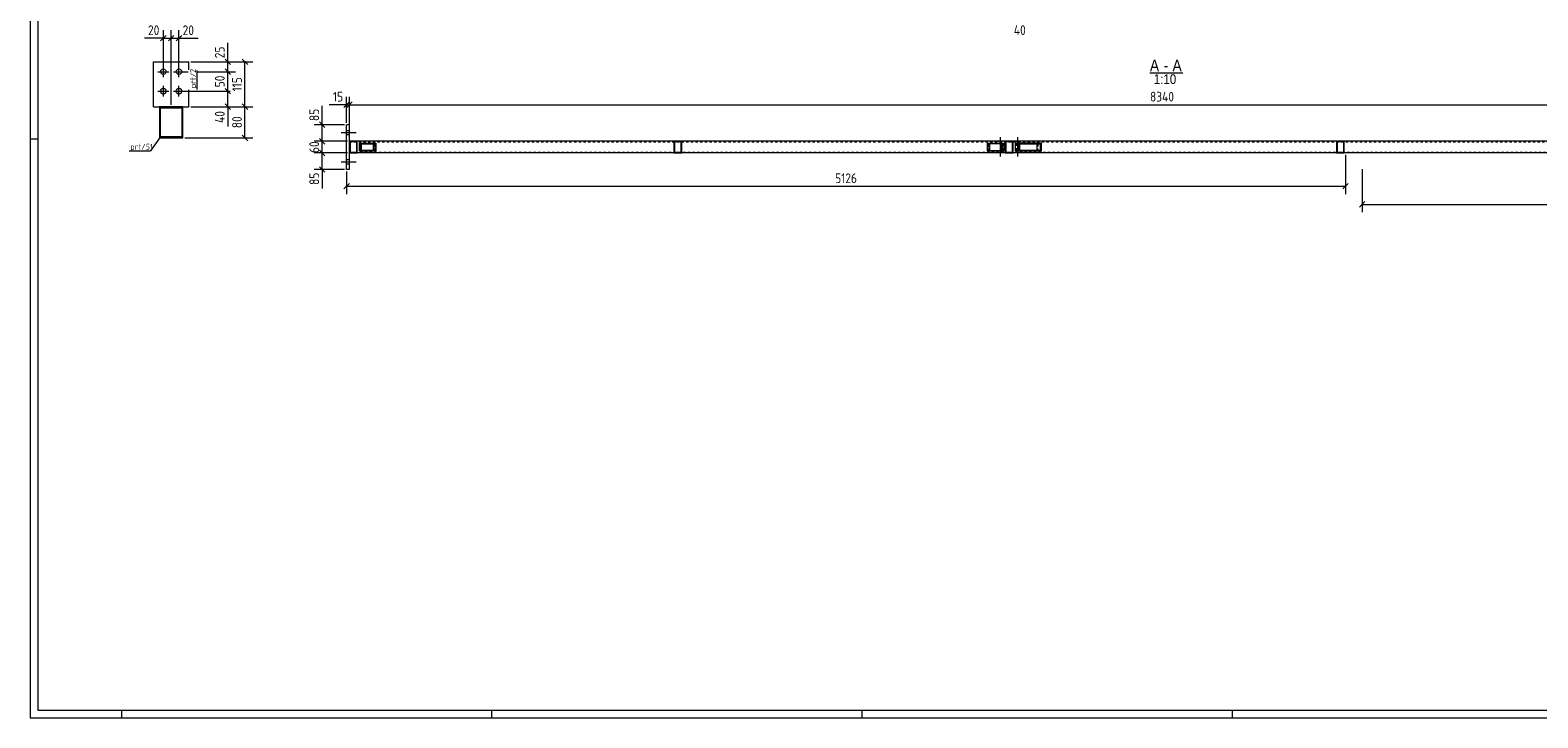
# Model space of a CAD drawing. Header units: millimetres. Extents: x 1 to 1188, y 1 to 840.
# Tile 1 of 6: x 1 to 775, y 1 to 354. Entities that reach past the tile are written whole.
import ezdxf

# ---------------------------------------------------------------- set-up
doc = ezdxf.new("R2010")
doc.units = ezdxf.units.MM
doc.header["$LTSCALE"] = 0.6
doc.linetypes.add('XKITLINE00', pattern=[0])
doc.linetypes.add('XKITLINE02', pattern=[4, 2, -2])
for name, color, linetype, lineweight in [('Bolt', 7, 'Continuous', 0), ('DrawingSheet', 5, 'Continuous', 0), ('OtherObjectType', 1, 'Continuous', 0), ('Part', 2, 'Continuous', 0), ('PartMark', 3, 'Continuous', 0), ('Z-DIMENSIONS', 1, 'Continuous', 0)]:
    doc.layers.add(name, color=color, linetype=linetype, lineweight=lineweight)
doc.styles.add('ARIAL', font='ARIAL.TTF')
doc.styles.add('ISOCPEUR', font='ISOCPEUR.TTF')

msp = doc.modelspace()

# ---------------------------------------------------------------- linework, layer by layer
at = {"layer": 'Bolt', "color": 4, "linetype": 'XKITLINE00', "lineweight": 0}
for p, q in [((69.37, 329.76), (69.37, 335.36)), ((77.37, 329.76), (77.37, 335.36)), ((66.57, 332.56), (72.17, 332.56)), ((69.37, 319.76), (69.37, 325.36)), ((74.57, 332.56), (80.17, 332.56)), ((77.37, 319.76), (77.37, 325.36)), ((66.57, 322.56), (72.17, 322.56)), ((74.57, 322.56), (80.17, 322.56)), ((163.38, 302.44), (164.88, 302.44)), ((160.63, 301.34), (168.38, 301.34)), ((163.38, 300.24), (164.88, 300.24)), ((497.98, 296.54), (497.98, 296.84)), ((498.88, 289.04), (498.88, 299.04)), ((499.78, 296.54), (499.78, 296.84)), ((506.98, 296.54), (506.98, 296.84)), ((507.88, 289.04), (507.88, 299.04)), ((508.78, 296.54), (508.78, 296.84)), ((160.63, 286.34), (168.38, 286.34)), ((163.38, 287.44), (164.88, 287.44)), ((497.98, 290.84), (497.98, 291.14)), ((499.78, 290.84), (499.78, 291.14)), ((506.98, 290.84), (506.98, 291.14)), ((508.78, 290.84), (508.78, 291.14)), ((163.38, 285.24), (164.88, 285.24))]:
    msp.add_line(p, q, dxfattribs=at)
for centre in [(69.37, 332.56), (77.37, 332.56), (69.37, 322.56), (77.37, 322.56)]:
    msp.add_circle(centre, 1.4, dxfattribs=at)
at = {"layer": 'DrawingSheet', "color": 2, "linetype": 'XKITLINE00', "lineweight": 0}
for p, q in [((1, 840), (1, 1)), ((5, 298), (1, 298)), ((1, 1), (1188, 1)), ((48, 1), (48, 5)), ((238, 1), (238, 5)), ((428, 1), (428, 5)), ((618, 1), (618, 5))]:
    msp.add_line(p, q, dxfattribs=at)
at = {"layer": 'DrawingSheet', "color": 3, "linetype": 'XKITLINE00', "lineweight": 0}
for p, q in [((5, 836), (5, 5)), ((5, 5), (1184, 5))]:
    msp.add_line(p, q, dxfattribs=at)
at = {"layer": 'OtherObjectType', "color": 6, "linetype": 'XKITLINE00', "lineweight": 0}
msp.add_line((575.59, 331.98), (592.53, 331.98), dxfattribs=at)
at = {"layer": 'Part', "color": 2, "linetype": 'XKITLINE00', "lineweight": 0}
for p, q in [((64.37, 314.57), (64.37, 337.57)), ((64.37, 337.57), (82.37, 337.57)), ((82.37, 333.47), (82.37, 337.57)), ((82.37, 314.57), (82.37, 323.16)), ((64.37, 314.57), (82.37, 314.57)), ((79.37, 314.55), (67.37, 314.55)), ((67.37, 314.55), (67.37, 298.55)), ((67.97, 313.95), (78.77, 313.95)), ((67.97, 299.15), (67.97, 313.95)), ((78.77, 313.95), (78.77, 299.15)), ((79.37, 298.55), (79.37, 314.55)), ((163.38, 282.34), (163.38, 305.34)), ((164.88, 305.34), (163.38, 305.34)), ((164.88, 282.34), (164.88, 305.34)), ((67.37, 298.55), (79.37, 298.55)), ((78.77, 299.15), (67.97, 299.15)), ((168.88, 296.84), (164.88, 296.84)), ((164.88, 296.84), (164.88, 290.84)), ((168.58, 296.54), (165.18, 296.54)), ((165.18, 296.54), (165.18, 291.14)), ((168.58, 291.14), (168.58, 296.54)), ((331.38, 296.84), (168.88, 296.84)), ((168.88, 290.84), (168.88, 296.84)), ((169.93, 291.84), (169.93, 295.84)), ((169.93, 295.84), (178.36, 295.84)), ((170.72, 291.84), (170.72, 295.84)), ((171.1, 292.14), (171.1, 295.54)), ((171.1, 295.54), (177.98, 295.54)), ((177.19, 292.14), (177.19, 295.54)), ((177.98, 292.14), (177.98, 295.54)), ((178.36, 295.84), (178.36, 291.84)), ((335.38, 296.84), (331.38, 296.84)), ((331.38, 296.84), (331.38, 290.84)), ((335.08, 296.54), (331.68, 296.54)), ((331.68, 296.54), (331.68, 291.14)), ((335.08, 291.14), (335.08, 296.54)), ((501.38, 296.84), (335.38, 296.84)), ((335.38, 290.84), (335.38, 296.84)), ((492.27, 291.84), (492.27, 295.84)), ((492.27, 295.84), (500.81, 295.84)), ((492.65, 292.14), (492.65, 295.54)), ((499.61, 295.54), (492.65, 295.54)), ((493.47, 292.14), (493.47, 295.54)), ((499.61, 292.14), (499.61, 295.54)), ((500, 295.84), (500, 291.84)), ((500.81, 295.84), (500.81, 291.84)), ((505.38, 296.84), (501.38, 296.84)), ((501.38, 296.84), (501.38, 290.84)), ((505.08, 296.54), (501.68, 296.54)), ((501.68, 296.54), (501.68, 291.14)), ((505.08, 291.14), (505.08, 296.54)), ((671.38, 296.84), (505.38, 296.84)), ((505.38, 290.84), (505.38, 296.84)), ((506.56, 291.84), (506.56, 295.84)), ((520, 295.84), (506.56, 295.84)), ((508.24, 291.84), (508.24, 295.84)), ((508.83, 292.14), (508.83, 295.54)), ((508.83, 295.54), (519.41, 295.54)), ((517.73, 292.14), (517.73, 295.54)), ((519.41, 292.14), (519.41, 295.54)), ((520, 291.84), (520, 295.84)), ((675.38, 296.84), (671.38, 296.84)), ((671.38, 296.84), (671.38, 290.84)), ((675.08, 296.54), (671.68, 296.54)), ((671.68, 296.54), (671.68, 291.14)), ((675.08, 291.14), (675.08, 296.54)), ((841.38, 296.84), (675.38, 296.84)), ((675.38, 290.84), (675.38, 296.84)), ((164.88, 290.84), (168.88, 290.84)), ((168.58, 291.14), (165.18, 291.14)), ((331.38, 290.84), (168.88, 290.84)), ((178.36, 291.84), (169.93, 291.84)), ((177.98, 292.14), (171.1, 292.14)), ((331.38, 290.84), (335.38, 290.84)), ((335.08, 291.14), (331.68, 291.14)), ((501.38, 290.84), (335.38, 290.84)), ((500.81, 291.84), (492.27, 291.84)), ((492.65, 292.14), (499.61, 292.14)), ((501.38, 290.84), (505.38, 290.84)), ((505.08, 291.14), (501.68, 291.14)), ((671.38, 290.84), (505.38, 290.84)), ((520, 291.84), (506.56, 291.84)), ((519.41, 292.14), (508.83, 292.14)), ((671.38, 290.84), (675.38, 290.84)), ((675.08, 291.14), (671.68, 291.14)), ((841.38, 290.84), (675.38, 290.84)), ((164.88, 282.34), (163.38, 282.34))]:
    msp.add_line(p, q, dxfattribs=at)
at = {"layer": 'Part', "color": 7, "linetype": 'XKITLINE02', "lineweight": 0}
for p, q in [((164.88, 290.84), (164.88, 296.84)), ((168.88, 296.84), (164.88, 296.84)), ((164.88, 296.54), (985.22, 296.54)), ((171.1, 295.54), (170.31, 295.54)), ((170.31, 292.14), (170.31, 295.54)), ((177.57, 291.84), (177.57, 295.84)), ((335.38, 296.84), (331.38, 296.84)), ((493.08, 291.84), (493.08, 295.84)), ((500.42, 295.54), (499.61, 295.54)), ((500.42, 295.54), (499.61, 295.54)), ((500.42, 292.14), (500.42, 295.54)), ((505.38, 296.84), (501.38, 296.84)), ((508.83, 295.54), (507.15, 295.54)), ((507.15, 292.14), (507.15, 295.54)), ((518.31, 291.84), (518.31, 295.84)), ((675.38, 296.84), (671.38, 296.84)), ((985.22, 291.14), (164.88, 291.14)), ((168.88, 290.84), (164.88, 290.84)), ((171.1, 292.14), (170.31, 292.14)), ((335.38, 290.84), (331.38, 290.84)), ((500.42, 292.14), (499.61, 292.14)), ((505.38, 290.84), (501.38, 290.84)), ((508.83, 292.14), (507.15, 292.14)), ((675.38, 290.84), (671.38, 290.84))]:
    msp.add_line(p, q, dxfattribs=at)
at = {"layer": 'PartMark', "color": 7, "linetype": 'XKITLINE00', "lineweight": 0}
for p, q in [((86.67, 323.46), (86.67, 333.17)), ((67.72, 298.99), (62.77, 291.94)), ((51.77, 291.94), (62.77, 291.94))]:
    msp.add_line(p, q, dxfattribs=at)
at = {"layer": 'Z-DIMENSIONS', "color": 7, "linetype": 'XKITLINE00', "lineweight": 0}
for p, q in [((69.37, 349.72), (59.61, 349.72)), ((69.37, 349.72), (59.61, 349.72)), ((70.79, 351.14), (67.96, 348.31)), ((69.37, 333.56), (69.37, 353.82)), ((69.37, 349.72), (73.37, 349.72)), ((74.79, 351.14), (71.96, 348.31)), ((74.79, 351.14), (71.96, 348.31)), ((73.37, 315.57), (73.37, 353.82)), ((73.37, 315.57), (73.37, 353.82)), ((73.37, 349.72), (77.37, 349.72)), ((78.79, 351.14), (75.96, 348.31)), ((77.37, 333.56), (77.37, 353.82)), ((77.37, 349.72), (87.14, 349.72)), ((77.37, 349.72), (87.14, 349.72)), ((102.42, 337.57), (102.42, 347.34)), ((102.42, 337.57), (102.42, 347.34)), ((83.37, 337.57), (106.42, 337.57)), ((83.37, 337.57), (115.25, 337.57)), ((101, 338.98), (103.83, 336.16)), ((101, 333.97), (103.83, 331.14)), ((101, 333.97), (103.83, 331.14)), ((102.42, 332.56), (102.42, 337.57)), ((109.83, 338.98), (112.66, 336.16)), ((111.25, 314.57), (111.25, 337.57)), ((78.37, 332.56), (82.17, 332.56)), ((78.37, 332.56), (82.17, 332.56)), ((86.97, 332.56), (106.42, 332.56)), ((86.97, 332.56), (106.42, 332.56)), ((102.42, 322.56), (102.42, 332.56)), ((78.37, 322.56), (103.65, 322.56)), ((78.37, 322.56), (103.65, 322.56)), ((101, 323.97), (103.83, 321.14)), ((101.42, 323.55), (103.83, 321.14)), ((102.42, 314.57), (102.42, 322.56)), ((163.38, 306.34), (163.38, 319.73)), ((164.88, 297.84), (164.88, 319.73)), ((164.88, 297.84), (164.88, 319.73)), ((83.37, 314.57), (106.42, 314.57)), ((83.37, 314.57), (115.25, 314.57)), ((83.37, 314.57), (115.25, 314.57)), ((101, 315.98), (103.83, 313.16)), ((102.42, 314.57), (102.42, 304.38)), ((102.42, 314.57), (102.42, 304.38)), ((109.83, 315.98), (112.66, 313.16)), ((109.83, 315.98), (112.66, 313.16)), ((111.25, 298.55), (111.25, 314.57)), ((150.89, 305.34), (150.89, 315.1)), ((150.89, 305.34), (150.89, 315.1)), ((163.38, 315.63), (154.48, 315.63)), ((163.38, 315.63), (154.48, 315.63)), ((164.8, 317.04), (161.97, 314.22)), ((163.38, 315.63), (164.88, 315.63)), ((166.3, 317.04), (163.47, 314.22)), ((166.3, 317.04), (163.47, 314.22)), ((164.88, 315.63), (998.88, 315.63)), ((162.38, 305.34), (146.79, 305.34)), ((149.47, 306.75), (152.3, 303.92)), ((150.89, 296.84), (150.89, 305.34)), ((80.37, 298.55), (115.25, 298.55)), ((109.83, 299.97), (112.66, 297.14)), ((163.88, 296.84), (146.79, 296.84)), ((149.47, 298.25), (152.3, 295.42)), ((149.47, 298.25), (149.88, 297.85)), ((150.29, 297.44), (152.3, 295.42)), ((163.88, 296.84), (150.29, 296.84)), ((150.89, 290.84), (150.89, 296.84)), ((163.88, 290.84), (146.79, 290.84)), ((149.47, 292.25), (152.3, 289.42)), ((150.29, 291.44), (152.3, 289.42)), ((163.88, 290.84), (150.29, 290.84)), ((150.89, 282.34), (150.89, 290.84)), ((675.97, 289.84), (675.97, 269.77)), ((162.38, 282.34), (146.79, 282.34)), ((149.47, 283.75), (152.3, 280.92)), ((150.89, 282.34), (150.89, 272.57)), ((150.89, 282.34), (150.89, 272.57)), ((163.38, 281.34), (163.38, 269.77)), ((684.51, 282.53), (684.51, 260.44)), ((164.8, 275.19), (161.97, 272.36)), ((163.38, 273.77), (675.97, 273.77)), ((677.39, 275.19), (674.56, 272.36)), ((685.92, 265.86), (683.09, 263.03)), ((684.51, 264.44), (999.38, 264.44))]:
    msp.add_line(p, q, dxfattribs=at)
at = {"layer": 'Z-DIMENSIONS', "color": 3}
for p in [(69.37, 349.72), (73.37, 349.72), (73.37, 349.72), (77.37, 349.72), (102.42, 337.57), (111.25, 337.57), (102.42, 332.56), (102.42, 332.56), (102.42, 322.56), (102.42, 322.56), (102.42, 314.57), (111.25, 314.57), (111.25, 314.57), (163.38, 315.63), (164.88, 315.63), (164.88, 315.63), (150.89, 305.34), (111.25, 298.55), (150.89, 296.84), (150.89, 296.84), (150.89, 290.84), (150.89, 290.84), (150.89, 282.34), (163.38, 273.77), (675.97, 273.77), (684.51, 264.44)]:
    msp.add_point(p, dxfattribs=at)

# ---------------------------------------------------------------- texts
at = {"layer": 'OtherObjectType', "color": 6, "style": 'ARIAL', "width": 0.85}
for s, height, p in [('A', 6, (575.59, 332.73)), ('-', 6, (582.73, 332.73)), ('A', 6, (587.19, 332.73)), ('1:10', 5, (577.57, 326.23))]:
    msp.add_text(s, height=height, dxfattribs=at).set_placement(p)
at = {"layer": 'PartMark', "color": 3, "style": 'ISOCPEUR', "width": 0.85}
msp.add_text('prt/2', height=3, rotation=90.00021, dxfattribs=at).set_placement((86.07, 324.06))
msp.add_text('prt/51', height=3, dxfattribs=at).set_placement((52.37, 292.54))
at = {"layer": 'Z-DIMENSIONS', "color": 3, "style": 'ISOCPEUR', "width": 0.85}
for s, p in [('20', (61.48, 351.32)), ('20', (79.25, 351.32)), ('40', (505.78, 351.41)), ('15', (156.35, 317.23)), ('8340', (575.65, 317.23)), ('5126', (414.09, 275.37))]:
    msp.add_text(s, height=5, dxfattribs=at).set_placement(p)
for s, p in [('25', (100.82, 339.45)), ('50', (100.82, 324.55)), ('115', (109.65, 322.42)), ('40', (100.82, 306.25)), ('80', (109.65, 303.55)), ('85', (149.29, 307.21)), ('60', (149.29, 290.83)), ('85', (149.29, 274.45))]:
    msp.add_text(s, height=5, rotation=90.00021, dxfattribs=at).set_placement(p)

doc.saveas('drawing.dxf')
